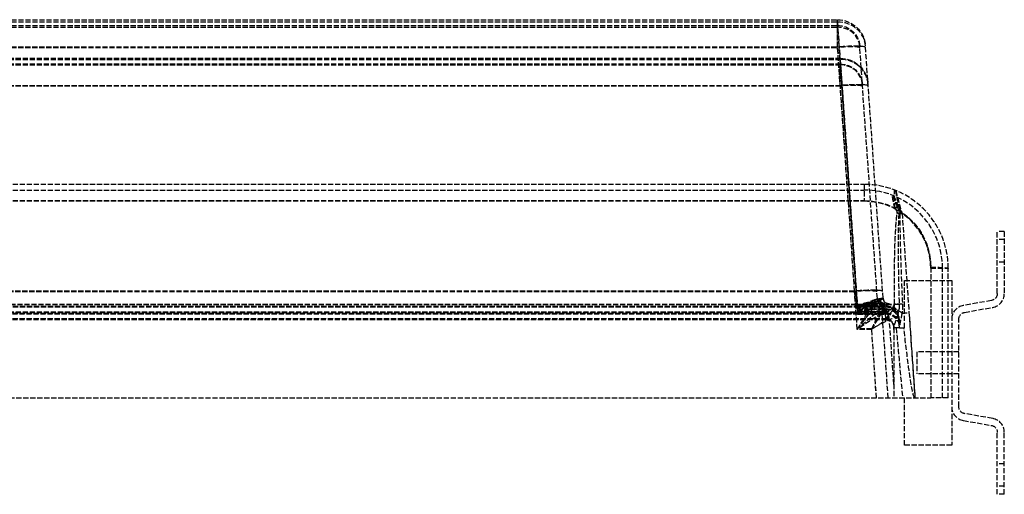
# Model space of a CAD drawing. Header units: millimetres. Extents: x 0 to 562, y -14 to 122.
# Tile 2 of 2: x 281 to 562, y -14 to 122. Entities that reach past the tile are written whole.
import ezdxf

# ---------------------------------------------------------------- set-up
doc = ezdxf.new("R2010")
doc.units = ezdxf.units.MM
doc.header["$LTSCALE"] = 10
doc.linetypes.add('ALLCAD_Strich', pattern=[0.2, 0.15, -0.05])
doc.layers.add('BESCH_KONT_sich_schn_ansi_2d', color=40, linetype='Continuous')

msp = doc.modelspace()

# ---------------------------------------------------------------- linework, layer by layer
at = {"layer": 'BESCH_KONT_sich_schn_ansi_2d', "linetype": 'ALLCAD_Strich', "extrusion": (0, 1, -2.22045e-16)}
for p, q in [((32.62, 121.5), (514.38, 121.5)), ((32.62, 120.84), (514.38, 120.84)), ((514.38, 120.84), (514.38, 121.5)), ((514.38, 120.84), (517.62, 74.5)), ((514.41, 113.74), (514.38, 120.84)), ((32.62, 119.87), (514.38, 119.87)), ((32.62, 119.33), (514.38, 119.33)), ((514.38, 119.33), (514.38, 119.87)), ((514.38, 119.33), (520.11, 37.44)), ((514.41, 113.6), (514.38, 119.33)), ((32.59, 113.74), (514.41, 113.74)), ((32.59, 113.6), (514.41, 113.6)), ((519.28, 44.06), (514.41, 113.74)), ((519.28, 43.92), (514.41, 113.6)), ((520.73, 113.94), (520.73, 113.91)), ((525.77, 41.91), (520.73, 113.91)), ((522.36, 114.06), (522.36, 114.02)), ((525.14, 74.29), (522.36, 114.02)), ((31.85, 110.5), (515.15, 110.5)), ((31.85, 110.18), (515.15, 110.18)), ((515.15, 110.18), (515.15, 110.5)), ((515.15, 110.18), (520.07, 39.74)), ((515.18, 102.74), (515.15, 110.18)), ((31.85, 108.87), (515.15, 108.87)), ((31.85, 108.61), (515.15, 108.61)), ((515.15, 108.61), (515.15, 108.87)), ((515.15, 108.61), (520.07, 38.18)), ((515.18, 102.6), (515.15, 108.61)), ((31.82, 102.74), (515.18, 102.74)), ((31.82, 102.6), (515.18, 102.6)), ((25, 74.5), (522, 74.5)), ((517.62, 74.5), (520.11, 38.94)), ((522, 74.5), (522, 69.85)), ((527.39, 42.03), (525.14, 74.29)), ((25, 72.87), (522, 72.87)), ((25, 69.85), (522, 69.85)), ((25, 69.74), (522, 69.74)), ((522, 69.85), (522, 69.74)), ((532.81, 66.26), (534.8, 37.86)), ((532.81, 66.22), (536.5, 13.5)), ((562, 61), (560, 61)), ((560, 43.31), (560, 61)), ((562, 61), (562, 43.31)), ((562, 58.7), (560, 58.7)), ((541, 50.85), (541, 13.5)), ((562, 52.3), (560, 52.3)), ((544.37, 13.5), (544.37, 50.5)), ((546, 13.5), (546, 50.5)), ((533.5, 47), (546, 47)), ((533.5, 33.5), (533.5, 47)), ((546, 47), (547, 47)), ((547, 47), (547, 0)), ((27.72, 44.06), (519.28, 44.06)), ((27.72, 43.92), (519.28, 43.92)), ((520.04, 33.2), (519.28, 44.06)), ((519.28, 44.06), (520.07, 39.7)), ((519.28, 43.92), (520.07, 38.14)), ((520.04, 33.06), (519.28, 43.92)), ((16.33, 40.29), (530.67, 40.29)), ((16.33, 40.18), (530.67, 40.18)), ((19.05, 39.5), (527.95, 39.5)), ((19.07, 39.69), (527.93, 39.69)), ((520.07, 39.74), (527.92, 39.74)), ((527.93, 39.7), (520.07, 39.7)), ((525.39, 40.5), (523.89, 40.5)), ((527.88, 40.5), (525.39, 40.5)), ((527.97, 38.94), (527.88, 40.5)), ((527.92, 39.74), (527.93, 39.69)), ((527.93, 39.7), (527.95, 39.5)), ((558.35, 41.34), (550.31, 39.92)), ((550.65, 37.95), (558.69, 39.37)), ((18.91, 37.5), (528.09, 37.5)), ((18.95, 37.73), (528.05, 37.73)), ((19.85, 37.87), (527.15, 37.87)), ((19.86, 38.12), (527.14, 38.12)), ((520.07, 38.18), (527.13, 38.18)), ((527.14, 38.14), (520.07, 38.14)), ((520.11, 38.94), (527.97, 38.94)), ((520.11, 37.44), (527.97, 37.44)), ((525.39, 38.87), (523.89, 38.87)), ((527.88, 38.87), (525.39, 38.87)), ((527.57, 38.48), (527.11, 38.45)), ((527.28, 36.06), (527.11, 38.45)), ((527.57, 38.48), (527.9, 38.51)), ((527.9, 38.51), (527.88, 38.87)), ((527.97, 37.44), (527.91, 38.45)), ((527.97, 38.94), (528.05, 37.73)), ((527.97, 37.44), (528.05, 36.23)), ((528.05, 37.73), (528.09, 37.53)), ((528.09, 37.53), (528.09, 37.5)), ((531.87, 36.78), (531.96, 35.53)), ((534.8, 37.86), (536.5, 13.5)), ((18.91, 35.87), (528.09, 35.87)), ((18.95, 36.23), (528.05, 36.23)), ((528.7, 36.16), (527.28, 36.06)), ((528.86, 13.5), (527.28, 36.06)), ((528.05, 36.23), (528.09, 35.92)), ((528.09, 35.92), (528.09, 35.87)), ((530.5, 17.35), (529.18, 36.24)), ((530.45, 33.74), (530.44, 33.87)), ((530.5, 33.03), (530.45, 33.74)), ((532.04, 34.32), (531.96, 35.53)), ((532.08, 33.86), (532.04, 34.32)), ((532.1, 33.5), (532.08, 33.86)), ((549, 11.02), (549, 35.98)), ((524.15, 33.2), (520.04, 33.2)), ((524.15, 33.06), (520.04, 33.06)), ((525.53, 13.5), (524.15, 33.2)), ((525.52, 13.5), (524.15, 33.06)), ((530.5, 33.5), (530.5, 13.5)), ((531.16, 33.5), (530.5, 33.5)), ((532.1, 33.5), (531.16, 33.5)), ((532.1, 33.5), (533.36, 33.5)), ((533.5, 33.5), (533.36, 33.5)), ((537, 26.65), (537, 20.35)), ((549, 26.65), (537, 26.65)), ((549, 20.35), (537, 20.35)), ((6, 13.5), (541, 13.5)), ((533.5, 0), (533.5, 13.5)), ((546, 13.5), (541, 13.5)), ((558.69, 7.63), (550.65, 9.05)), ((550.31, 7.08), (558.35, 5.66)), ((560, -14), (560, 3.69)), ((562, -14), (562, 3.69)), ((547, 0), (533.5, 0)), ((562, -5.3), (560, -5.3)), ((562, -11.7), (560, -11.7)), ((562, -14), (560, -14))]:
    msp.add_line(p, q, dxfattribs=at)
at = {"layer": 'BESCH_KONT_sich_schn_ansi_2d', "linetype": 'ALLCAD_Strich', "extrusion": (0, -2.22045e-16, -1)}
for centre, radius, start, end in [((-514.38, 113.5), 8, 90, 176), ((-514.38, 113.5), 6.37, 90, 176), ((-515.15, 102.5), 8, 90, 176), ((-515.15, 102.5), 6.37, 90, 176), ((-522, 50.85), 19, 90, 180), ((-522, 50.74), 19, 90, 180), ((-558, 43.31), 2, 180, 260), ((-529.19, 42.15), 3.43, 283.0236, 356), ((-529.19, 42.15), 1.8, 283.0236, 356), ((-527.95, 35.5), 4, 90, 176), ((-528.09, 33.5), 4, 90, 176), ((-551, 35.98), 2, 0, 80), ((-528.09, 33.5), 2.37, 90, 176), ((-551, 11.02), 2, 280, 360), ((-558, 3.69), 2, 100, 180)]:
    msp.add_arc(centre, radius, start, end, dxfattribs=at)
at = {"layer": 'BESCH_KONT_sich_schn_ansi_2d', "linetype": 'ALLCAD_Strich'}
for centre, radius, start, end in [((522, 50.5), 24, 0, 90), ((522, 50.5), 22.37, 0, 90), ((522, 50.64), 19, 0, 55.316), ((522, 50.59), 19, 0, 55.316), ((558, 43.31), 4, 280, 0), ((527.88, 36.5), 4, 4, 90), ((551, 35.98), 4, 100, 180), ((527.88, 36.5), 2.37, 61.5523, 90), ((551, 11.02), 4, 180, 260), ((558, 3.69), 4, 0, 80)]:
    msp.add_arc(centre, radius, start, end, dxfattribs=at)
for centre, major_axis, ratio, start_param, end_param in [((514.38, 113.46), (7.98, 0.56), 0.921745, 0, 1.506431), ((514.38, 113.46), (6.35, 0.44), 0.921745, 0, 1.506431), ((514.41, 113.04), (7.98, 0.56), 0.086945, 0, 1.564717), ((514.41, 113.04), (6.35, 0.44), 0.086945, 0, 1.564717), ((515.15, 102.48), (7.98, 0.56), 0.962033, 0, 1.503626), ((515.15, 102.48), (6.35, 0.44), 0.962033, 0, 1.503626), ((515.18, 102.04), (7.98, 0.56), 0.086945, 0, 1.564717), ((515.18, 102.04), (6.35, 0.44), 0.086945, 0, 1.564717), ((529.44, 69.06), (1.49, 3.71), 0.42189, -0.047859, 0), ((530.83, 67.39), (-2.82, -2.83), 0.049304, -1.982068, -1.620223), ((531.44, 66.06), (-3.96, 0.56), 0.069083, -1.760362, -1.5611), ((544.24, -97.13), (-11.67, 166.5), 0.02774, 0.194864, 0.599435), ((532.81, 66.35), (4.62, 0.32), 0.027773, -1.770538, -1.572738), ((544.24, -97.13), (-11.66, 166.54), 0.017969, 0.194867, 0.599439), ((532.81, 66.35), (2.99, 0.21), 0.027773, -1.770538, -1.572738), ((519.28, 43.37), (7.98, 0.56), 0.086945, 0, 1.564717), ((519.28, 43.37), (6.35, 0.44), 0.086945, 0, 1.564717), ((523.89, 42.3), (0, -1.8), 0.856254, -0.487738, 0), ((525.39, 42.3), (0, -1.8), 0.878501, -0.694847, 0), ((526.99, 40.48), (1.25, -1.3), 0.695942, -2.032938, -0.942893), ((527.5, 42.3), (0, -1.8), 0.842485, -1.306052, 0), ((527.88, 42.3), (0, -1.8), 0.877554, -1.338896, 0), ((529.15, 42.16), (-0.04, -1.8), 0.995895, -1.469682, -0.199472), ((529.18, 42.15), (-0.4, -1.75), 0.998815, -1.271875, 0), ((527.92, 35.9), (3.99, 0.28), 0.962033, 0, 1.503626), ((527.93, 35.86), (3.99, 0.28), 0.959816, 0, 1.50378), ((527.93, 35.84), (3.99, 0.28), 0.962033, 0, 1.503626), ((527.87, 36.5), (0, 4), 0.996712, -1.494161, -0.223207), ((530.67, 40.01), (-4, -0.03), 0.069754, -2.172126, -1.571403), ((520.04, 32.5), (9.13, 7.99), 0.043274, 0.669546, 1.532961), ((520.04, 32.5), (9.14, 6.36), 0.040951, 0.67889, 1.542305), ((524.15, 32.5), (7.72, 4.29), 0.069114, 0.048899, 1.532429), ((527.97, 35.25), (3.99, 0.28), 0.921745, 0, 1.506431), ((527.97, 35.25), (-2.36, -0.17), 0.921745, -2.008317, -1.635162), ((528.05, 34.05), (3.99, 0.28), 0.921745, 0, 1.506431), ((530.09, 37.47), (-3.68, 1.57), 0.404529, -2.205762, -1.400437), ((523.87, 36.5), (-8, -0.28), 0.043419, -3.140072, -3.058885), ((534.8, 37.94), (2.99, 0.21), 0.027773, -2.313621, -1.572738), ((524.15, 32.5), (6.09, 4.17), 0.062133, 0.558467, 1.52829), ((528.05, 34.05), (-2.36, -0.17), 0.921745, -1.919788, -1.635162), ((528.97, 121.26), (11.63, -166.3), 0.027773, -1.016864, -0.867851)]:
    msp.add_ellipse(centre, major_axis=major_axis, ratio=ratio, start_param=start_param, end_param=end_param, dxfattribs=at)
at = {"layer": 'BESCH_KONT_sich_schn_ansi_2d', "linetype": 'ALLCAD_Strich', "extrusion": (0, -2.22045e-16, -1)}
for centre, major_axis, ratio, start_param, end_param in [((544.24, -96.85), (-11.67, 166.43), 0.041956, -0.599428, -0.194857), ((544.24, -96.96), (-11.67, 166.43), 0.041956, -0.599428, -0.194857), ((541, 50.5), (5, 0), 0.069756, -1.570796, 0), ((541, 50.5), (3.37, 0), 0.069756, -1.570796, 0), ((541, 50.5), (5, 0), 0.027841, -1.570796, 0), ((541, 50.5), (3.37, 0), 0.027841, -1.570796, 0), ((520.04, 32.5), (5.71, 9.54), 0.025676, -1.527954, -0.664539), ((519.35, 42.3), (-6.4, 0.48), 0.509996, -2.696413, -2.125371), ((519.35, 42.3), (-8.03, 0.16), 0.214804, -2.641282, -2.070239), ((519.35, 42.3), (-6.4, 0.46), 0.488854, -2.691314, -2.302116), ((527.88, 42.3), (0, -1.8), 0.974366, 0, 1.027318), ((527.88, 42.3), (0, -1.8), 0.98701, 0, 1.003834), ((524.15, 32.5), (3.72, 8), 0.033423, -1.499078, -0.635663), ((524.15, 32.5), (3.72, 6.37), 0.038064, -1.50578, -0.642365), ((249.53, 20.5), (281.89, 17.13), 0.023544, -0.164066, -0.156664), ((528.09, 33.58), (3.99, 0.28), 0.988693, -1.50177, 0), ((525.89, 64.93), (2.14, -30.58), 0.077308, -0.437521, -0.340363), ((528.97, 121.26), (7.54, -107.76), 0.027773, 0.001942, 0.621051)]:
    msp.add_ellipse(centre, major_axis=major_axis, ratio=ratio, start_param=start_param, end_param=end_param, dxfattribs=at)
at = {"layer": 'BESCH_KONT_sich_schn_ansi_2d', "linetype": 'ALLCAD_Strich', "extrusion": (1.2326e-32, -2.22045e-16, -1)}
msp.add_ellipse((520.04, 32.5), major_axis=(7.34, 9.66), ratio=0.034804, start_param=-1.52501, end_param=-0.661595, dxfattribs=at)
at = {"layer": 'BESCH_KONT_sich_schn_ansi_2d', "linetype": 'ALLCAD_Strich', "extrusion": (7.70372e-34, -2.22045e-16, -1)}
msp.add_ellipse((519.35, 42.3), major_axis=(-8.03, 0.16), ratio=0.205815, start_param=-2.640401, end_param=-2.251203, dxfattribs=at)
at = {"layer": 'BESCH_KONT_sich_schn_ansi_2d', "linetype": 'ALLCAD_Strich', "extrusion": (-3.08149e-33, -2.22045e-16, -1)}
msp.add_ellipse((528.08, 33.61), major_axis=(-0.18, 2.64), ratio=0.894562, start_param=0.340363, end_param=0.348992, dxfattribs=at)
at = {"layer": 'BESCH_KONT_sich_schn_ansi_2d', "linetype": 'ALLCAD_Strich'}
for points, knots in [([(530.83, 67.56), (530.74, 67.89), (530.65, 68.23), (530.48, 68.91), (530.4, 69.26), (530.33, 69.61), (530.28, 69.83), (530.24, 70.05), (530.18, 70.43), (530.15, 70.59), (530.11, 70.93), (530.1, 71.11), (530.15, 71.3), (530.22, 71.31), (530.32, 71.26)], [0, 0, 0, 0, 0.0744362, 0.0744362, 0.1419522, 0.1419522, 0.1419522, 0.18446, 0.18446, 0.2146236, 0.2146236, 0.2524725, 0.2524725, 0.2839045, 0.2839045, 0.2839045, 0.2839045]), ([(530.36, 71.24), (530.31, 71.26), (530.28, 71.24), (530.29, 71.06), (530.33, 70.9), (530.42, 70.63), (530.46, 70.5), (530.57, 70.19), (530.64, 70.02), (530.71, 69.84), (530.82, 69.55), (530.93, 69.28), (531.17, 68.71), (531.3, 68.42), (531.43, 68.14)], [-0.2839045, -0.2839045, -0.2839045, -0.2839045, -0.2524725, -0.2524725, -0.2146236, -0.2146236, -0.18446, -0.18446, -0.1419522, -0.1419522, -0.1419522, -0.0744362, -0.0744362, 0, 0, 0, 0]), ([(530.43, 71.22), (530.42, 71.22), (530.42, 71.23), (530.41, 71.23), (530.4, 71.23), (530.4, 71.23), (530.39, 71.24), (530.39, 71.24), (530.37, 71.24), (530.37, 71.24), (530.36, 71.24)], [-0.01118449, -0.01118449, -0.01118449, -0.01118449, -0.00838837, -0.00838837, -0.00559224, -0.00559224, -0.00559224, -0.00279612, -0.00279612, 0, 0, 0, 0]), ([(530.43, 71.22), (530.43, 71.22), (530.52, 71.01), (530.78, 70.4), (530.91, 70.11), (531.07, 69.76), (531.21, 69.44), (531.38, 69.08), (531.92, 67.96), (532.34, 67.13), (532.81, 66.22)], [0, 0, 0, 0, 0.420648, 0.420648, 0.677736, 0.677736, 0.677736, 0.918965, 0.918965, 1.355472, 1.355472, 1.355472, 1.355472]), ([(530.83, 67.67), (530.8, 68.02), (530.77, 68.39), (530.72, 69.13), (530.7, 69.5), (530.66, 70.18), (530.65, 70.48), (530.63, 71.02), (530.62, 71.26), (530.62, 71.67), (530.62, 71.84), (530.63, 72.15), (530.63, 72.28), (530.65, 72.51), (530.67, 72.6), (530.71, 72.73), (530.73, 72.78), (530.79, 72.81), (530.82, 72.81), (530.88, 72.8), (530.9, 72.79), (530.93, 72.78)], [0, 0, 0, 0, 0.0605021, 0.0605021, 0.1157303, 0.1157303, 0.1582136, 0.1582136, 0.190893, 0.190893, 0.2146236, 0.2146236, 0.234589, 0.234589, 0.2513925, 0.2513925, 0.2658423, 0.2658423, 0.2769575, 0.2769575, 0.2839045, 0.2839045, 0.2839045, 0.2839045]), ([(531, 72.74), (530.99, 72.74), (530.99, 72.74), (530.97, 72.74), (530.96, 72.73), (530.95, 72.67), (530.95, 72.63), (530.96, 72.5), (530.97, 72.42), (531, 72.24), (531.02, 72.13), (531.06, 71.9), (531.09, 71.77), (531.15, 71.45), (531.19, 71.27), (531.29, 70.86), (531.34, 70.63), (531.46, 70.11), (531.53, 69.82), (531.68, 69.24), (531.76, 68.94), (531.83, 68.65)], [-0.2839045, -0.2839045, -0.2839045, -0.2839045, -0.2769575, -0.2769575, -0.2658423, -0.2658423, -0.2513925, -0.2513925, -0.234589, -0.234589, -0.2146236, -0.2146236, -0.190893, -0.190893, -0.1582136, -0.1582136, -0.1157303, -0.1157303, -0.0605021, -0.0605021, 0, 0, 0, 0]), ([(531.04, 72.73), (531.03, 72.73), (531.03, 72.74), (531.01, 72.74), (531.01, 72.74), (531, 72.74)], [-0.01118449, -0.01118449, -0.01118449, -0.01118449, -0.00559224, -0.00559224, 0, 0, 0, 0]), ([(531.04, 72.73), (531.04, 72.73), (531.13, 72.38), (531.44, 71.11), (531.68, 70.16), (532.22, 68.21), (532.5, 67.26), (532.81, 66.26)], [0, 0, 0, 0, 0.465557, 0.465557, 0.961509, 0.961509, 1.355472, 1.355472, 1.355472, 1.355472]), ([(531.44, 66.34), (531.44, 66.35), (531.44, 66.35), (531.44, 66.36), (531.44, 66.37), (531.45, 66.39), (531.45, 66.4), (531.45, 66.44), (531.45, 66.47), (531.45, 66.55), (531.45, 66.6), (531.42, 66.8), (531.37, 66.94), (531.18, 67.3), (531.01, 67.49), (530.83, 67.67)], [0, 0, 0, 0, 0.0019897, 0.0019897, 0.0039795, 0.0039795, 0.0079589, 0.0079589, 0.0158427, 0.0158427, 0.0314996, 0.0314996, 0.0763591, 0.0763591, 0.1527183, 0.1527183, 0.1527183, 0.1527183]), ([(531.44, 66.22), (531.44, 66.23), (531.44, 66.24), (531.44, 66.25), (531.44, 66.26), (531.45, 66.28), (531.45, 66.29), (531.45, 66.33), (531.45, 66.36), (531.45, 66.43), (531.45, 66.49), (531.42, 66.69), (531.37, 66.83), (531.18, 67.18), (531.01, 67.38), (530.83, 67.56)], [0, 0, 0, 0, 0.0019897, 0.0019897, 0.0039795, 0.0039795, 0.0079589, 0.0079589, 0.0158427, 0.0158427, 0.0314996, 0.0314996, 0.0763591, 0.0763591, 0.1527183, 0.1527183, 0.1527183, 0.1527183]), ([(531.43, 68.14), (531.49, 67.99), (531.55, 67.85), (531.67, 67.54), (531.73, 67.38), (531.77, 67.21), (531.82, 67.04), (531.86, 66.86), (531.89, 66.58), (531.9, 66.48), (531.91, 66.34), (531.91, 66.3), (531.91, 66.25), (531.91, 66.23), (531.91, 66.2), (531.91, 66.19), (531.9, 66.17), (531.9, 66.16), (531.9, 66.16)], [-0.1527183, -0.1527183, -0.1527183, -0.1527183, -0.1145387, -0.1145387, -0.0763591, -0.0763591, -0.0763591, -0.0381796, -0.0381796, -0.0158427, -0.0158427, -0.0079589, -0.0079589, -0.0039795, -0.0039795, -0.0019897, -0.0019897, 0, 0, 0, 0]), ([(531.83, 68.65), (531.93, 68.29), (532.02, 67.91), (532.14, 67.25), (532.18, 66.99), (532.21, 66.65), (532.21, 66.57), (532.22, 66.44), (532.22, 66.39), (532.22, 66.33), (532.22, 66.31), (532.22, 66.28), (532.22, 66.27), (532.22, 66.24), (532.22, 66.23), (532.22, 66.22)], [-0.1527183, -0.1527183, -0.1527183, -0.1527183, -0.0763591, -0.0763591, -0.0314996, -0.0314996, -0.0158427, -0.0158427, -0.0079589, -0.0079589, -0.0039795, -0.0039795, -0.0019897, -0.0019897, 0, 0, 0, 0]), ([(520.07, 39.7), (520.57, 39.85), (521.06, 40.03), (522.55, 40.61), (523.5, 41.03), (524.99, 41.57), (525.57, 41.74), (526.04, 41.83)], [-0.0014215, -0.0014215, -0.0014215, -0.0014215, 0.2093168, 0.2093168, 0.646172, 0.646172, 0.9731136, 0.9731136, 0.9731136, 0.9731136]), ([(520.07, 38.14), (520.52, 38.36), (520.97, 38.67), (521.83, 39.34), (522.24, 39.7), (522.64, 40.02), (523.04, 40.34), (523.42, 40.63), (524.12, 41.1), (524.44, 41.28), (524.71, 41.4)], [-0.0014215, -0.0014215, -0.0014215, -0.0014215, 0.2422123, 0.2422123, 0.4858461, 0.4858461, 0.4858461, 0.7294799, 0.7294799, 0.9731136, 0.9731136, 0.9731136, 0.9731136]), ([(523.17, 40.71), (522.67, 40.66), (522.16, 40.56), (521.12, 40.23), (520.6, 40.01), (520.07, 39.74)], [0, 0, 0, 0, 0.3553943, 0.3553943, 0.7107886, 0.7107886, 0.7107886, 0.7107886]), ([(520.07, 39.74), (520.72, 39.99), (521.37, 40.18), (522.65, 40.44), (523.28, 40.5), (523.89, 40.5)], [-0.7107886, -0.7107886, -0.7107886, -0.7107886, -0.3553943, -0.3553943, 0, 0, 0, 0]), ([(527.5, 40.5), (526.92, 40.5), (526.2, 40.45), (524.34, 40.26), (523.15, 40.11), (521.3, 39.87), (520.69, 39.79), (520.07, 39.7)], [-0.9731136, -0.9731136, -0.9731136, -0.9731136, -0.646172, -0.646172, -0.2093168, -0.2093168, 0.0014215, 0.0014215, 0.0014215, 0.0014215]), ([(524.38, 40.92), (523.73, 40.82), (523.03, 40.6), (521.59, 39.93), (520.84, 39.49), (520.11, 38.94)], [0, 0, 0, 0, 0.505046, 0.505046, 1.010092, 1.010092, 1.010092, 1.010092]), ([(520.11, 38.94), (521.02, 39.44), (521.94, 39.83), (523.72, 40.36), (524.59, 40.5), (525.39, 40.5)], [-1.010092, -1.010092, -1.010092, -1.010092, -0.505046, -0.505046, 0, 0, 0, 0]), ([(523.46, 39.67), (523.21, 39.57), (522.94, 39.46), (522.4, 39.18), (522.12, 39.01), (521.84, 38.82), (521.55, 38.64), (521.26, 38.43), (520.69, 37.96), (520.39, 37.71), (520.11, 37.44)], [0, 0, 0, 0, 0.252523, 0.252523, 0.505046, 0.505046, 0.505046, 0.757569, 0.757569, 1.010092, 1.010092, 1.010092, 1.010092]), ([(524.39, 40.1), (524.56, 40.37), (524.72, 40.61), (525.02, 41.04), (525.16, 41.23), (525.28, 41.38), (525.4, 41.53), (525.5, 41.65), (525.66, 41.83), (525.71, 41.88), (525.74, 41.89)], [0, 0, 0, 0, 0.1592723, 0.1592723, 0.3185445, 0.3185445, 0.3185445, 0.4778168, 0.4778168, 0.637089, 0.637089, 0.637089, 0.637089]), ([(524.71, 41.4), (524.73, 41.41), (524.76, 41.42), (524.8, 41.44), (524.82, 41.45), (524.84, 41.46), (524.86, 41.47), (524.88, 41.48), (524.91, 41.49), (524.93, 41.5), (524.95, 41.51)], [-0.59989397, -0.59989397, -0.59989397, -0.59989397, -0.58127609, -0.58127609, -0.56265821, -0.56265821, -0.56265821, -0.54404032, -0.54404032, -0.52542244, -0.52542244, -0.52542244, -0.52542244]), ([(524.95, 41.51), (525.08, 41.57), (525.2, 41.62), (525.41, 41.69), (525.49, 41.71), (525.56, 41.74), (525.64, 41.77), (525.69, 41.79), (525.75, 41.85), (525.77, 41.88), (525.77, 41.91)], [0, 0, 0, 0, 0.1306578, 0.1306578, 0.2613155, 0.2613155, 0.2613155, 0.3948041, 0.3948041, 0.522631, 0.522631, 0.522631, 0.522631]), ([(525.77, 41.91), (525.78, 41.79), (525.77, 41.67), (525.72, 41.43), (525.68, 41.32), (525.62, 41.21), (525.56, 41.09), (525.48, 40.98), (525.28, 40.76), (525.16, 40.65), (525.02, 40.53)], [7.365518, 7.365518, 7.365518, 7.365518, 7.667491, 7.667491, 7.969464, 7.969464, 7.969464, 8.271437, 8.271437, 8.57341, 8.57341, 8.57341, 8.57341]), ([(525.77, 41.91), (525.78, 41.78), (525.77, 41.66), (525.73, 41.41), (525.69, 41.29), (525.63, 41.18), (525.57, 41.06), (525.49, 40.94), (525.29, 40.71), (525.17, 40.59), (525.03, 40.46)], [10.026866, 10.026866, 10.026866, 10.026866, 10.452782, 10.452782, 10.878698, 10.878698, 10.878698, 11.304615, 11.304615, 11.730531, 11.730531, 11.730531, 11.730531]), ([(525.62, 40.28), (526.1, 40.86), (526.53, 41.32), (527.11, 41.87), (527.29, 42), (527.36, 42.02)], [0, 0, 0, 0, 0.3462985, 0.3462985, 0.637089, 0.637089, 0.637089, 0.637089]), ([(525.74, 41.89), (525.74, 41.89), (525.75, 41.89), (525.75, 41.89), (525.75, 41.9), (525.75, 41.9), (525.75, 41.9), (525.76, 41.9), (525.76, 41.9), (525.76, 41.9), (525.76, 41.9)], [-0.04306434, -0.04306434, -0.04306434, -0.04306434, -0.03229826, -0.03229826, -0.02153217, -0.02153217, -0.02153217, -0.01076609, -0.01076609, 0, 0, 0, 0]), ([(525.76, 41.9), (525.76, 41.9), (525.76, 41.9), (525.76, 41.9), (525.77, 41.9), (525.77, 41.91), (525.77, 41.91), (525.77, 41.91), (525.77, 41.91), (525.77, 41.91), (525.77, 41.91)], [0, 0, 0, 0, 0.0114784, 0.0114784, 0.0229568, 0.0229568, 0.0229568, 0.03443521, 0.03443521, 0.04591361, 0.04591361, 0.04591361, 0.04591361]), ([(526.34, 41.89), (526.6, 41.93), (526.81, 41.95), (527.26, 41.98), (527.4, 41.98), (527.39, 42.03)], [0, 0, 0, 0, 0.197405, 0.197405, 0.522631, 0.522631, 0.522631, 0.522631]), ([(527.39, 42.03), (527.4, 41.98), (527.39, 41.93), (527.34, 41.79), (527.24, 41.7), (526.92, 41.53), (526.68, 41.44), (526.38, 41.33)], [10.026866, 10.026866, 10.026866, 10.026866, 10.333239, 10.333239, 11.031885, 11.031885, 11.730531, 11.730531, 11.730531, 11.730531]), ([(527.39, 42.03), (527.4, 41.92), (527.36, 41.82), (527.1, 41.62), (526.81, 41.52), (526.38, 41.37)], [7.365518, 7.365518, 7.365518, 7.365518, 7.85853, 7.85853, 8.57341, 8.57341, 8.57341, 8.57341]), ([(528.75, 40.4), (528.68, 40.4), (528.5, 40.3), (527.93, 39.87), (527.49, 39.49), (526.99, 39.01)], [-0.637089, -0.637089, -0.637089, -0.637089, -0.3462985, -0.3462985, 0, 0, 0, 0]), ([(527.36, 42.02), (527.37, 42.02), (527.37, 42.02), (527.38, 42.02), (527.38, 42.02), (527.38, 42.02)], [-0.04306434, -0.04306434, -0.04306434, -0.04306434, -0.02153217, -0.02153217, 0, 0, 0, 0]), ([(528.78, 40.4), (528.77, 40.4), (528.77, 40.4), (528.76, 40.4), (528.76, 40.4), (528.75, 40.4)], [0, 0, 0, 0, 0.02153217, 0.02153217, 0.04306434, 0.04306434, 0.04306434, 0.04306434]), ([(530.09, 39.2), (530.23, 39.34), (530.35, 39.49), (530.54, 39.77), (530.6, 39.9), (530.66, 40.12), (530.67, 40.21), (530.67, 40.29)], [0, 0, 0, 0, 0.1178828, 0.1178828, 0.2131744, 0.2131744, 0.2727317, 0.2727317, 0.2727317, 0.2727317]), ([(530.09, 38.49), (530.17, 38.62), (530.24, 38.75), (530.38, 39.02), (530.45, 39.16), (530.5, 39.3), (530.55, 39.44), (530.6, 39.58), (530.65, 39.88), (530.67, 40.03), (530.67, 40.18)], [0, 0, 0, 0, 0.0681829, 0.0681829, 0.1363659, 0.1363659, 0.1363659, 0.2045488, 0.2045488, 0.2727317, 0.2727317, 0.2727317, 0.2727317]), ([(532.01, 40.16), (532.01, 39.93), (532.01, 39.71), (531.98, 39.26), (531.96, 39.05), (531.93, 38.83), (531.9, 38.62), (531.86, 38.42), (531.78, 38.01), (531.73, 37.82), (531.68, 37.63)], [-0.2727317, -0.2727317, -0.2727317, -0.2727317, -0.2045488, -0.2045488, -0.1363659, -0.1363659, -0.1363659, -0.0681829, -0.0681829, 0, 0, 0, 0]), ([(532.93, 40.26), (532.94, 40.06), (532.94, 39.87), (532.93, 39.36), (532.92, 39.06), (532.87, 38.41), (532.83, 38.06), (532.78, 37.74)], [-0.2727317, -0.2727317, -0.2727317, -0.2727317, -0.2131744, -0.2131744, -0.1178828, -0.1178828, 0, 0, 0, 0]), ([(522.52, 39.27), (522.32, 39.22), (522.12, 39.17), (521.72, 39.03), (521.52, 38.95), (521.31, 38.86), (521.11, 38.76), (520.9, 38.66), (520.49, 38.43), (520.28, 38.31), (520.07, 38.18)], [0, 0, 0, 0, 0.1776971, 0.1776971, 0.3553943, 0.3553943, 0.3553943, 0.5330914, 0.5330914, 0.7107886, 0.7107886, 0.7107886, 0.7107886]), ([(520.07, 38.18), (520.39, 38.29), (520.72, 38.39), (521.37, 38.56), (521.69, 38.64), (522.01, 38.69), (522.33, 38.75), (522.65, 38.8), (523.28, 38.86), (523.59, 38.87), (523.89, 38.87)], [-0.7107886, -0.7107886, -0.7107886, -0.7107886, -0.5330914, -0.5330914, -0.3553943, -0.3553943, -0.3553943, -0.1776971, -0.1776971, 0, 0, 0, 0]), ([(527.5, 38.87), (527.07, 38.87), (526.56, 38.84), (525.43, 38.75), (524.82, 38.69), (524.18, 38.63), (523.54, 38.56), (522.87, 38.48), (521.49, 38.32), (520.78, 38.23), (520.07, 38.14)], [-0.9731136, -0.9731136, -0.9731136, -0.9731136, -0.7294799, -0.7294799, -0.4858461, -0.4858461, -0.4858461, -0.2422123, -0.2422123, 0.0014215, 0.0014215, 0.0014215, 0.0014215]), ([(520.11, 37.44), (520.56, 37.67), (521.02, 37.87), (521.93, 38.23), (522.38, 38.38), (522.83, 38.5), (523.28, 38.62), (523.72, 38.71), (524.57, 38.84), (524.99, 38.87), (525.39, 38.87)], [-1.010092, -1.010092, -1.010092, -1.010092, -0.757569, -0.757569, -0.505046, -0.505046, -0.505046, -0.252523, -0.252523, 0, 0, 0, 0]), ([(529.18, 36.24), (529.16, 36.47), (529.11, 36.69), (528.93, 37.13), (528.8, 37.32), (528.46, 37.67), (528.25, 37.8), (527.82, 37.99), (527.6, 38.03), (527.38, 38.05)], [-0.2975752, -0.2975752, -0.2975752, -0.2975752, -0.2278253, -0.2278253, -0.1559174, -0.1559174, -0.0818659, -0.0818659, -0.0145723, -0.0145723, -0.0145723, -0.0145723]), ([(529.01, 38.58), (529.01, 38.58), (528.99, 38.58), (528.9, 38.58), (528.8, 38.57), (528.6, 38.55), (528.49, 38.55), (528.27, 38.53), (528.19, 38.53), (528.04, 38.52), (527.98, 38.51), (527.9, 38.51)], [-0.4251674, -0.4251674, -0.4251674, -0.4251674, -0.3087785, -0.3087785, -0.1392243, -0.1392243, -0.058729, -0.058729, -0.0225877, -0.0225877, 0, 0, 0, 0]), ([(528.39, 38.81), (528.36, 38.81), (528.31, 38.79), (528.16, 38.69), (528.06, 38.62), (527.94, 38.53), (527.93, 38.52), (527.92, 38.51), (527.91, 38.51)], [-0.637089, -0.637089, -0.637089, -0.637089, -0.4778168, -0.4778168, -0.3185445, -0.3185445, -0.3185445, -0.3080689, -0.3080689, -0.3080689, -0.3080689]), ([(527.91, 38.45), (527.96, 38.45), (528.01, 38.44), (528.1, 38.42), (528.15, 38.41), (528.32, 38.34), (528.41, 38.27), (528.59, 38.12), (528.69, 37.98), (528.82, 37.66), (528.85, 37.48), (528.83, 37.3)], [-0.3744054, -0.3744054, -0.3744054, -0.3744054, -0.3574209, -0.3574209, -0.3383603, -0.3383603, -0.275518, -0.275518, -0.1482017, -0.1482017, 0, 0, 0, 0]), ([(528.09, 37.53), (528.08, 37.55), (528.09, 37.57), (528.19, 37.7), (528.41, 37.87), (528.95, 38.27), (529.25, 38.48), (529.73, 38.87), (529.92, 39.03), (530.09, 39.2)], [-0.7150119, -0.7150119, -0.7150119, -0.7150119, -0.6412615, -0.6412615, -0.3683135, -0.3683135, -0.1416591, -0.1416591, 0, 0, 0, 0]), ([(528.09, 35.92), (528.08, 35.98), (528.14, 36.09), (528.37, 36.39), (528.54, 36.58), (528.74, 36.81), (528.94, 37.04), (529.17, 37.29), (529.63, 37.86), (529.87, 38.16), (530.09, 38.49)], [-0.7150119, -0.7150119, -0.7150119, -0.7150119, -0.5393732, -0.5393732, -0.357506, -0.357506, -0.357506, -0.178753, -0.178753, 0, 0, 0, 0]), ([(528.41, 38.81), (528.41, 38.81), (528.41, 38.81), (528.41, 38.81), (528.41, 38.81), (528.4, 38.81), (528.4, 38.81), (528.4, 38.81), (528.4, 38.81), (528.39, 38.81), (528.39, 38.81)], [0, 0, 0, 0, 0.01076609, 0.01076609, 0.02153217, 0.02153217, 0.02153217, 0.03229826, 0.03229826, 0.04306434, 0.04306434, 0.04306434, 0.04306434]), ([(529, 38.58), (528.91, 38.63), (528.71, 38.72), (528.51, 38.78), (528.39, 38.81)], [-0.3329182, -0.3329182, -0.3329182, -0.3329182, -0.25, -0.1493865, -0.1493865, -0.1493865, -0.1493865]), ([(531.68, 37.63), (531.55, 37.13), (531.4, 36.67), (531.12, 35.83), (530.97, 35.44), (530.85, 35.1), (530.73, 34.76), (530.62, 34.46), (530.48, 34), (530.44, 33.84), (530.45, 33.74)], [0, 0, 0, 0, 0.178753, 0.178753, 0.357506, 0.357506, 0.357506, 0.5393732, 0.5393732, 0.7150119, 0.7150119, 0.7150119, 0.7150119]), ([(532.78, 37.74), (532.72, 37.35), (532.66, 36.98), (532.49, 36.08), (532.38, 35.59), (532.18, 34.66), (532.1, 34.26), (532.08, 33.95), (532.07, 33.9), (532.08, 33.86)], [0, 0, 0, 0, 0.1416591, 0.1416591, 0.3683135, 0.3683135, 0.6412615, 0.6412615, 0.7150119, 0.7150119, 0.7150119, 0.7150119]), ([(528.72, 36.15), (528.88, 36.1), (529.03, 36.03), (529.32, 35.86), (529.46, 35.76), (529.83, 35.42), (530.03, 35.14), (530.33, 34.54), (530.42, 34.21), (530.44, 33.87)], [-0.3039154, -0.3039154, -0.3039154, -0.3039154, -0.2531234, -0.2531234, -0.2027279, -0.2027279, -0.1015566, -0.1015566, 0, 0, 0, 0])]:
    msp.add_open_spline(points, degree=3, knots=knots, dxfattribs=at)
for points in [[(530.36, 71.24), (530.36, 71.25), (530.35, 71.25), (530.34, 71.26), (530.33, 71.26), (530.32, 71.26), (530.32, 71.26)], [(531.43, 68.14), (531.38, 68.09), (531.28, 68), (531.14, 67.86), (530.98, 67.71), (530.88, 67.61), (530.83, 67.56)], [(531.9, 66.16), (531.87, 66.16), (531.79, 66.17), (531.67, 66.19), (531.56, 66.21), (531.48, 66.22), (531.44, 66.22)], [(523.46, 39.67), (523.6, 39.54), (523.89, 39.31), (524.36, 39.06), (524.87, 38.9), (525.22, 38.87), (525.39, 38.87)], [(524.39, 40.1), (524.51, 39.83), (524.82, 39.31), (525.45, 38.6), (526.19, 38.04), (526.72, 37.78), (526.99, 37.68)], [(524.71, 41.4), (524.8, 41.04), (525.06, 40.35), (525.72, 39.53), (526.56, 38.99), (527.19, 38.87), (527.5, 38.87)], [(524.95, 41.51), (525.03, 41.14), (525.29, 40.42), (525.98, 39.56), (526.87, 39), (527.55, 38.87), (527.88, 38.87)], [(527.88, 38.87), (527.6, 38.87), (527.02, 38.95), (526.22, 39.28), (525.53, 39.81), (525.17, 40.27), (525.02, 40.53)], [(527.88, 38.87), (527.6, 38.87), (527.03, 38.94), (526.24, 39.26), (525.54, 39.77), (525.18, 40.22), (525.03, 40.46)], [(525.74, 41.89), (525.77, 41.53), (525.94, 40.81), (526.52, 39.88), (527.36, 39.17), (528.04, 38.89), (528.39, 38.81)], [(525.76, 41.9), (525.79, 41.54), (525.96, 40.82), (526.53, 39.88), (527.38, 39.17), (528.06, 38.89), (528.41, 38.81)], [(526.04, 41.83), (526.15, 41.85), (526.25, 41.87), (526.34, 41.89)], [(527.38, 42.02), (527.39, 42.02), (527.39, 42.02), (527.39, 42.03)], [(532.01, 40.16), (531.91, 40.16), (531.7, 40.17), (531.37, 40.18), (531.02, 40.18), (530.78, 40.18), (530.67, 40.18)], [(522.52, 39.27), (522.62, 39.2), (522.84, 39.09), (523.18, 38.96), (523.53, 38.89), (523.77, 38.87), (523.89, 38.87)], [(527.38, 38.05), (527.26, 37.94), (527.13, 37.82), (526.99, 37.68)], [(527.38, 38.05), (527.3, 38.05), (527.22, 38.06), (527.14, 38.07)], [(531.68, 37.63), (531.58, 37.71), (531.35, 37.88), (530.96, 38.12), (530.53, 38.33), (530.23, 38.44), (530.09, 38.49)], [(528.09, 35.92), (528.38, 35.92), (528.98, 35.81), (529.74, 35.34), (530.28, 34.61), (530.43, 34.04), (530.45, 33.74)]]:
    msp.add_open_spline(points, degree=3, dxfattribs=at)

doc.saveas('drawing.dxf')
